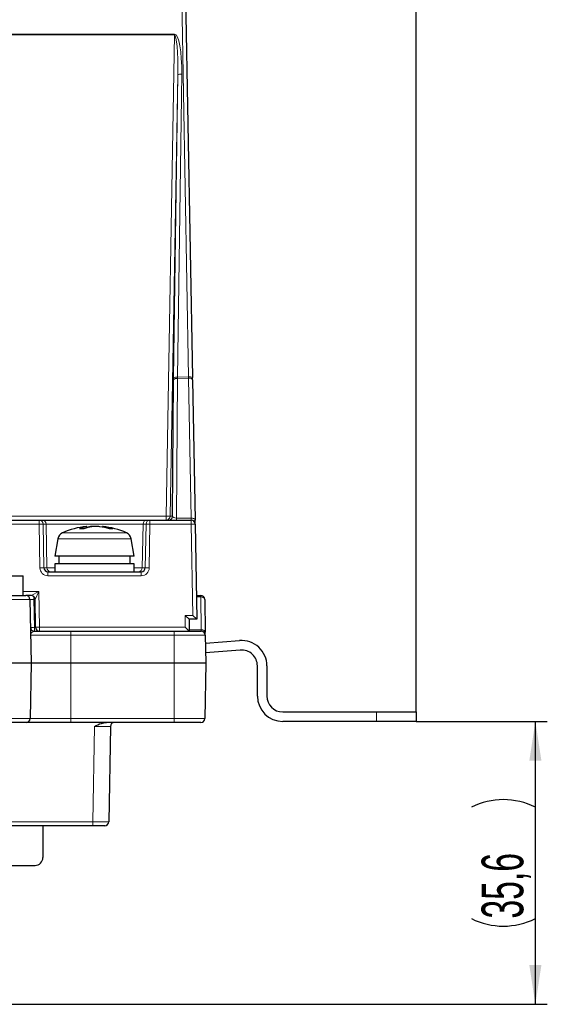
# Paper-space layout 'Blatt5' of a CAD drawing. Header units: millimetres. Extents: x 5 to 418, y 2 to 292.
# Tile 16 of 37: x 276 to 320, y 112 to 194. Entities that reach past the tile are written whole.
import ezdxf

# ---------------------------------------------------------------- set-up
doc = ezdxf.new("R2010")
doc.units = ezdxf.units.MM
doc.layers.add('SLD-0', color=7, linetype='Continuous')
doc.styles.add('SLDTEXTSTYLE0', font='TXT', dxfattribs={"width": 0.605})
doc.dimstyles.new('SLDDIMSTYLE5', dxfattribs={"dimtxt": 3.5, "dimasz": 3.302, "dimexe": 0, "dimexo": 0.0625, "dimgap": 0.875, "dimtad": 1, "dimdec": 1, "dimlfac": 1.5, "dimrnd": 1e-09, "dimzin": 12, "dimdsep": 46, "dimtxsty": 'SLDTEXTSTYLE0', "dimsah": 1, "dimcen": 0.09, "dimadec": 0, "dimazin": 3, "dimtfac": 1, "dimtmove": 0, "dimatfit": 0, "dimfxl": 1, "dimfrac": 2, "dimtolj": 1, "dimtzin": 12, "dimarcsym": 0})
doc.dimstyles.new('SLDDIMSTYLE6', dxfattribs={"dimtxt": 3.5, "dimasz": 3.302, "dimexe": 0, "dimexo": 0.0625, "dimgap": 0.875, "dimtad": 1, "dimlfac": 1.5, "dimrnd": 1e-09, "dimzin": 12, "dimdsep": 46, "dimtxsty": 'SLDTEXTSTYLE0', "dimsah": 1, "dimcen": 0.09, "dimadec": 0, "dimazin": 3, "dimtfac": 1, "dimtofl": 0, "dimtmove": 0, "dimatfit": 3, "dimfxl": 1, "dimfrac": 2, "dimtolj": 1, "dimtzin": 12, "dimarcsym": 0})

# ---------------------------------------------------------------- blocks, each defined once
blk = doc.blocks.new('_D_31')
at = {"layer": 'SLD-0', "color": 7}
for p, q in [((309.156, 135.433), (320.152, 135.433)), ((319.15, 111.674), (319.152, 135.433)), ((247.823, 111.679), (320.15, 111.674))]:
    blk.add_line(p, q, dxfattribs=at)
for centre, start, end in [((316.465, 122.861), 63.43092, 116.56102), ((316.465, 124.246), 243.43092, 296.56102)]:
    blk.add_arc(centre, 6.006, start, end, dxfattribs=at)
for points in [[(319.152, 135.433), (318.643, 132.131), (319.659, 132.131)], [(319.15, 111.674), (319.658, 114.976), (318.642, 114.976)]]:
    blk.add_solid(points, dxfattribs=at)
at = {"layer": 'SLD-0', "color": 7, "insert": (314.639, 118.875), "char_height": 3.5, "attachment_point": 1, "rotation": 89.99597, "style": 'SLDTEXTSTYLE0'}
blk.add_mtext('35,6', dxfattribs=at)
blk = doc.blocks.new('_D_32')
at = {"layer": 'SLD-0', "color": 7}
for p, q in [((124.49, 136.246), (124.499, 270.445)), ((309.156, 136.233), (309.166, 270.432)), ((309.166, 269.432), (124.499, 269.445))]:
    blk.add_line(p, q, dxfattribs=at)
for points in [[(124.499, 269.445), (127.801, 268.937), (127.801, 269.953)], [(309.166, 269.432), (305.864, 269.941), (305.864, 268.925)]]:
    blk.add_solid(points, dxfattribs=at)
at = {"layer": 'SLD-0', "color": 7, "insert": (212.822, 273.951), "char_height": 3.5, "attachment_point": 1, "rotation": 359.99597, "style": 'SLDTEXTSTYLE0'}
blk.add_mtext('277', dxfattribs=at)

psp = doc.layouts.new('Blatt5')

# ---------------------------------------------------------------- linework, layer by layer
at = {"color": 7, "linetype": 'Continuous', "lineweight": 18}
for p, q in [((290.0411, 164.379), (289.0838, 217.7124)), ((144.7852, 193.1653), (288.8617, 193.1653)), ((288.8617, 193.1018), (144.7852, 193.1018)), ((288.1682, 152.673), (288.8617, 193.1018)), ((288.8617, 193.1653), (288.8617, 193.1018)), ((289.1373, 189.7449), (288.5014, 152.673)), ((288.7874, 164.2893), (289.1373, 189.7449)), ((289.4706, 189.8084), (289.1206, 164.3528)), ((289.1155, 164.2552), (289.0288, 152.5122)), ((290.0416, 164.2816), (289.1155, 164.2552)), ((289.1206, 164.3528), (290.0411, 164.379)), ((290.2529, 152.5122), (290.0416, 164.2816)), ((272.8234, 152.673), (288.1682, 152.673)), ((277.5064, 152.3455), (277.5064, 152.0122)), ((286.8071, 152.3455), (286.8071, 152.0122)), ((288.1682, 152.673), (288.1682, 152.3455)), ((288.5014, 152.673), (288.7009, 152.673)), ((289.0288, 152.5122), (290.2529, 152.5122)), ((290.2618, 152.3455), (290.2618, 152.0122)), ((277.5064, 152.0122), (272.8234, 152.0122)), ((277.5064, 152.0122), (277.8395, 152.018)), ((277.5707, 148.3338), (277.5064, 152.0122)), ((277.8395, 152.018), (277.9038, 148.3397)), ((278.0893, 152.018), (277.8395, 152.018)), ((278.1535, 148.3397), (278.0893, 152.018)), ((286.2242, 152.018), (278.0893, 152.018)), ((286.16, 148.3397), (286.2242, 152.018)), ((286.474, 152.018), (286.2242, 152.018)), ((286.4098, 148.3397), (286.474, 152.018)), ((286.474, 152.018), (286.8071, 152.0122)), ((286.8071, 152.0122), (286.7429, 148.3338)), ((290.2618, 152.0122), (286.8071, 152.0122)), ((290.2618, 152.0122), (290.5951, 152.0181)), ((290.3994, 144.3455), (290.2618, 152.0122)), ((284.5945, 150.7863), (279.0834, 150.7863)), ((279.4714, 151.2807), (284.8422, 151.2807)), ((285.2302, 150.7863), (284.5945, 150.7863)), ((277.9038, 148.3397), (277.5707, 148.3338)), ((277.9038, 148.3397), (278.1535, 148.3397)), ((278.1535, 148.3397), (278.8234, 148.3397)), ((285.4901, 148.3397), (286.16, 148.3397)), ((286.16, 148.3397), (286.4098, 148.3397)), ((286.4098, 148.3397), (286.7429, 148.3338)), ((278.2376, 148.0122), (278.2376, 147.6788)), ((286.0759, 147.6788), (278.2376, 147.6788)), ((286.0759, 148.0122), (286.0759, 147.6788)), ((276.7302, 145.6846), (273.4901, 145.6846)), ((276.1568, 146.3455), (277.4843, 146.3455)), ((276.8292, 146.0122), (277.4843, 146.3455)), ((277.0635, 145.6846), (277.0635, 145.9159)), ((277.0635, 145.6846), (277.1044, 143.3397)), ((277.1625, 145.6846), (277.0635, 145.6846)), ((277.4843, 146.3455), (277.1625, 145.6846)), ((277.4843, 146.3455), (277.5367, 143.3455)), ((291.0636, 145.8931), (290.7051, 145.8931)), ((291.0636, 145.8931), (291.0636, 146.0122)), ((291.1118, 143.1312), (291.0636, 145.8931)), ((289.7568, 144.3455), (290.3994, 144.3455)), ((289.7568, 143.3455), (289.7568, 144.3455)), ((277.1044, 143.0122), (277.1044, 143.3397)), ((277.1044, 143.3397), (277.2034, 143.3397)), ((277.2034, 143.3397), (277.5367, 143.3455)), ((277.5367, 143.3455), (289.7568, 143.3455)), ((277.5367, 143.3455), (277.5367, 143.0122)), ((290.0901, 143.1312), (291.1118, 143.1312)), ((291.116, 143.0122), (291.1118, 143.1312)), ((280.1568, 142.6846), (276.7826, 142.6846)), ((280.1568, 142.6846), (280.1568, 143.0122)), ((280.1568, 142.6846), (280.1568, 140.3513)), ((288.8234, 142.6846), (280.1568, 142.6846)), ((288.8234, 142.6846), (288.8234, 143.0122)), ((288.8234, 140.3513), (288.8234, 142.6846)), ((291.4493, 142.6846), (288.8234, 142.6846)), ((273.4901, 140.3513), (276.8233, 140.3513)), ((276.8233, 140.3397), (273.4901, 140.3397)), ((276.8233, 140.3513), (280.1568, 140.3513)), ((280.1568, 140.3397), (276.8233, 140.3397)), ((280.1568, 140.3513), (280.1568, 140.3397)), ((280.1568, 140.3513), (288.8234, 140.3513)), ((280.1568, 140.3397), (280.1568, 135.673)), ((288.8234, 140.3397), (280.1568, 140.3397)), ((288.8234, 140.3513), (288.8234, 140.3397)), ((288.8234, 140.3513), (291.49, 140.3513)), ((291.49, 140.3397), (288.8234, 140.3397)), ((288.8234, 135.673), (288.8234, 140.3397)), ((273.4901, 135.673), (276.7419, 135.673)), ((276.7419, 135.673), (280.1568, 135.673)), ((280.1568, 135.673), (280.1568, 135.3455)), ((280.1568, 135.673), (288.8234, 135.673)), ((288.8234, 135.673), (291.4085, 135.673)), ((288.8234, 135.673), (288.8234, 135.3455)), ((305.823, 135.4336), (305.823, 136.2336)), ((282.0114, 127.0063), (282.1513, 135.018)), ((268.2568, 127.0063), (282.0114, 127.0063)), ((282.0114, 126.6788), (282.0114, 127.0063))]:
    psp.add_line(p, q, dxfattribs=at)
at = {"color": 7, "linetype": 'Continuous', "lineweight": 25}
for p, q in [((289.4171, 217.649), (290.3744, 164.3156)), ((288.7009, 152.673), (288.7853, 164.0944)), ((290.3779, 164.1209), (290.3744, 164.3156)), ((290.3779, 164.1209), (290.5891, 152.3515)), ((272.8234, 152.3455), (277.5064, 152.3455)), ((277.5064, 152.3455), (277.7562, 152.3455)), ((277.7562, 152.3455), (286.5573, 152.3455)), ((286.5573, 152.3455), (286.8071, 152.3455)), ((286.8071, 152.3455), (290.2618, 152.3455)), ((290.5951, 152.0181), (290.5891, 152.3515)), ((281.4865, 151.6841), (281.4584, 151.7942)), ((281.5359, 151.7002), (281.5048, 151.813)), ((281.7126, 151.7505), (281.7173, 151.7942)), ((282.0714, 151.8056), (282.0711, 151.813)), ((282.7946, 151.7616), (282.8088, 151.813)), ((282.9317, 151.7339), (282.9449, 151.7942)), ((290.5951, 152.0181), (290.7388, 144.0122)), ((279.0834, 150.7863), (278.8234, 149.3122)), ((285.4901, 149.3122), (285.2302, 150.7863)), ((285.4901, 149.3122), (278.8234, 149.3122)), ((279.1568, 149.3122), (279.1568, 148.6788)), ((285.1568, 148.6788), (285.1568, 149.3122)), ((278.8234, 148.6788), (278.8234, 148.0122)), ((285.4901, 148.6788), (278.8234, 148.6788)), ((285.4901, 148.0122), (285.4901, 148.6788)), ((274.8234, 147.6788), (276.1568, 147.6788)), ((276.1568, 146.0122), (276.1568, 147.6788)), ((278.2376, 148.0122), (286.0759, 148.0122)), ((274.8234, 146.0122), (276.1568, 146.0122)), ((276.1568, 146.0122), (276.397, 146.0122)), ((276.8292, 146.0122), (276.397, 146.0122)), ((276.7302, 145.6846), (276.8233, 140.3513)), ((277.2034, 143.3397), (277.1625, 145.6846)), ((290.7029, 146.0122), (291.0636, 146.0122)), ((291.3969, 145.6846), (291.4451, 142.9228)), ((289.7568, 144.3455), (290.0901, 144.0122)), ((290.0901, 144.0122), (290.0901, 143.0122)), ((290.7388, 144.0122), (290.0901, 144.0122)), ((290.3994, 144.3455), (290.7388, 144.0122)), ((289.7568, 143.3455), (290.0901, 143.0122)), ((277.0576, 142.9934), (277.1044, 143.0122)), ((277.1044, 143.0122), (280.1568, 143.0122)), ((280.1568, 143.0122), (288.8234, 143.0122)), ((288.8234, 143.0122), (291.116, 143.0122)), ((291.4493, 142.6846), (291.4451, 142.9228)), ((291.4493, 142.6846), (291.49, 140.3513)), ((291.4611, 142.0044), (294.3239, 142.2279)), ((294.3862, 141.4304), (291.4751, 141.2031)), ((276.8233, 140.3397), (276.7419, 135.673)), ((291.49, 140.3397), (291.4085, 135.673)), ((295.8231, 137.5677), (295.8233, 140.101)), ((296.6233, 140.1009), (296.6231, 137.5676)), ((297.9564, 136.2342), (305.823, 136.2336)), ((305.823, 136.2336), (309.1564, 136.2334)), ((309.1564, 136.2334), (309.1563, 135.4334)), ((276.4086, 135.3455), (273.4901, 135.3455)), ((280.1568, 135.3455), (276.4086, 135.3455)), ((288.8234, 135.3455), (280.1568, 135.3455)), ((283.4844, 135.018), (283.3445, 127.0063)), ((291.0753, 135.3455), (288.8234, 135.3455)), ((305.823, 135.4336), (297.9563, 135.4342)), ((309.1563, 135.4334), (305.823, 135.4336)), ((277.8234, 126.6788), (268.2568, 126.6788)), ((277.8234, 126.6788), (277.8234, 124.0122)), ((282.0114, 126.6788), (277.8234, 126.6788)), ((283.0113, 126.6788), (282.0114, 126.6788)), ((275.1568, 123.3455), (277.1568, 123.3455))]:
    psp.add_line(p, q, dxfattribs=at)
at = {"color": 7, "linetype": 'Continuous', "lineweight": 18, "flags": 128}
for points in [[(289.1155, 164.2552), (289.0519, 164.2522), (288.9907, 164.2432), (288.9342, 164.2285), (288.8846, 164.2086), (288.8435, 164.1843), (288.8126, 164.1565), (288.7929, 164.1261), (288.7853, 164.0944)], [(290.3779, 164.1209), (290.3709, 164.1533), (290.3514, 164.1842), (290.3201, 164.2125), (290.2782, 164.237), (290.2273, 164.2568), (290.1694, 164.2712), (290.1067, 164.2795), (290.0416, 164.2816)], [(290.5891, 152.3515), (290.5821, 152.3839), (290.5626, 152.4148), (290.5313, 152.4431), (290.4894, 152.4676), (290.4385, 152.4874), (290.3806, 152.5018), (290.3179, 152.5101), (290.2529, 152.5122)], [(291.0636, 145.8931), (291.1282, 145.8897), (291.1903, 145.8783), (291.2476, 145.8594), (291.298, 145.8336), (291.3394, 145.8019), (291.3705, 145.7656), (291.3899, 145.726), (291.3969, 145.6846)], [(291.1118, 143.1312), (291.1764, 143.1278), (291.2385, 143.1164), (291.2958, 143.0975), (291.3462, 143.0717), (291.3877, 143.0401), (291.4187, 143.0038), (291.4381, 142.9642), (291.4451, 142.9228)]]:
    psp.add_lwpolyline(points, dxfattribs=at)
at = {"color": 7, "linetype": 'Continuous', "lineweight": 25, "flags": 128}
psp.add_lwpolyline([(281.5189, 151.7616), (281.6149, 151.7785), (281.7173, 151.7942)], dxfattribs=at)
at = {"color": 7, "linetype": 'Continuous', "lineweight": 18}
for centre, radius, start, end in [((289.3867, 189.3421), 0.4738, 79.810364, 121.762778), ((289.0368, 163.8865), 0.4738, 79.810364, 121.762778), ((290.1284, 163.9295), 0.4578, 57.496052, 100.988405), ((277.5063, 152.0123), 0.3332, 0.982145, 89.982946), ((277.7561, 152.0123), 0.3332, 0.982145, 89.982946), ((286.5574, 152.0123), 0.3332, 90.017054, 179.017855), ((286.8072, 152.0123), 0.3332, 90.017054, 179.017855), ((288.1682, 152.6788), 0.3333, 270.00426, 359.004463), ((288.3348, 157.6451), 4.9749, 268.080736, 271.919264), ((288.3677, 152.6788), 0.3333, 270.00426, 359.004463), ((285.99, 152.4833), 3.039, 357.400203, 0.543909), ((278.4867, 148.3454), 0.3332, 180.982145, 269.982946), ((285.8269, 148.3454), 0.3332, 270.017054, 359.017855), ((276.9378, 148.1155), 4.7788, 268.001617, 271.998383)]:
    psp.add_arc(centre, radius, start, end, dxfattribs=at)
at = {"color": 7, "linetype": 'Continuous', "lineweight": 25}
for centre, radius, start, end in [((290.2618, 152.0122), 0.3333, 1.028275, 90), ((282.1568, 145.1788), 6.6667, 95.922483, 113.754023), ((281.8965, 149.5768), 2.2602, 101.175851, 116.339796), ((281.0799, 147.2636), 4.3428, 87.541387, 92.458613), ((282.5108, 148.5935), 3.2562, 100.587234, 112.471064), ((281.5298, 151.6845), 0.1309, 101.021661, 123.038506), ((282.2488, 145.1104), 6.705, 91.518465, 94.546727), ((282.4095, 145.9609), 5.8544, 91.635496, 94.869495), ((282.0647, 145.1104), 6.705, 85.453273, 88.481535), ((281.9014, 146.9747), 4.8693, 71.874106, 81.795345), ((282.7432, 150.8327), 0.9825, 78.14958, 86.170395), ((282.1568, 145.1788), 6.6667, 66.245977, 84.077517), ((282.373, 147.9446), 3.8919, 70.028473, 81.549841), ((283.5593, 149.0455), 2.5609, 86.798222, 93.201778), ((279.7399, 150.6705), 0.6667, 113.754023, 170), ((284.5736, 150.6705), 0.6667, 10, 66.245977), ((276.397, 145.6788), 0.3333, 1, 90), ((276.8292, 145.6788), 0.3333, 1, 90), ((291.0636, 145.6788), 0.3333, 1, 90), ((277.1044, 143.3455), 0.3333, 181, 270), ((277.5367, 143.3455), 0.3333, 181, 270), ((291.116, 142.6788), 0.3333, 1, 90), ((294.49, 140.1011), 2.1333, 359.995972, 94.464126), ((294.49, 140.1011), 1.3333, 359.995972, 94.464126), ((276.49, 140.3455), 0.3333, 359, 1), ((291.1567, 140.3455), 0.3333, 359, 1), ((297.9565, 137.5675), 2.1333, 179.995972, 269.995972), ((297.9565, 137.5675), 1.3333, 179.995972, 269.995972), ((276.4086, 135.6788), 0.3333, 270, 359), ((291.0753, 135.6788), 0.3333, 270, 359), ((283.8177, 135.0122), 0.3333, 90, 179), ((283.0113, 127.0122), 0.3333, 270, 359), ((277.1568, 124.0122), 0.6667, 270, 0)]:
    psp.add_arc(centre, radius, start, end, dxfattribs=at)
at = {"color": 7, "linetype": 'Continuous', "lineweight": 18}
for centre, major_axis, ratio, start_param, end_param in [((288.8029, 189.7477), (0.0611, 3.4175), 0.1950404, 4.7336286, 6.286675), ((288.8029, 189.6784), (0.0599, 3.4234), 0.0973546, 4.7335131, 6.2865595), ((288.8012, 164.4283), (0.0117, 0.6673), 0.0174299, 1.7809501, 2.0951636), ((289.1344, 164.4225), (0.0211, 0.3341), 0.0286555, 1.782782, 2.0969955), ((290.0386, 164.4482), (-0.0025, 0.3334), 0.0060335, 4.1889479, 4.5031614), ((289.0342, 152.6788), (0.3334, 0.0041), 0.4997344, 3.1519006, 4.6898864), ((290.2499, 152.6788), (-0.012, 0.3333), 0.0103471, 2.0939307, 3.1412212), ((278.2376, 148.3455), (-0.6671, 0), 0.9993908, 0.0174533, 1.5707963), ((286.0759, 148.3455), (-0.6671, 0), 0.9993908, 1.5707963, 3.1241394), ((277.0637, 145.6788), (0.3335, -0.0058), 0.0174285, 1.5717095, 3.1422013), ((282.1507, 135.0122), (1.3336, 0.0058), 0.0043604, 6.2830902, 7.8535819), ((282.0111, 127.0122), (1.3334, -0.0058), 0.0043617, 4.7126365, 6.2831282)]:
    psp.add_ellipse(centre, major_axis=major_axis, ratio=ratio, start_param=start_param, end_param=end_param, dxfattribs=at)
at = {"color": 7, "linetype": 'Continuous', "lineweight": 25}
for centre, start_param, end_param in [((278.2376, 148.3455), 3.1590459, 4.712389), ((286.0759, 148.3455), 4.712389, 6.265732)]:
    psp.add_ellipse(centre, major_axis=(0.3339, 0), ratio=0.9981751, start_param=start_param, end_param=end_param, dxfattribs=at)
at = {"color": 7, "linetype": 'Continuous', "lineweight": 18}
psp.add_open_spline([(276.7826, 142.6846), (276.7826, 142.6853), (276.7812, 142.7749), (276.8415, 142.9285), (277.0032, 142.977), (277.0576, 142.9934)], degree=3, knots=[0, 0, 0, 0, 0.0048657, 0.6653079, 1, 1, 1, 1], dxfattribs=at)
at = {"color": 7, "linetype": 'Continuous', "lineweight": 25}
psp.add_open_spline([(282.1513, 135.018), (282.153, 135.0189), (282.3407, 135.1126), (282.655, 135.2827), (283.003, 135.3274), (283.1435, 135.3455)], degree=3, knots=[0, 0, 0, 0, 0.0056692, 0.5984641, 1, 1, 1, 1], dxfattribs=at)

# ---------------------------------------------------------------- dimensions: what is measured, and where the dimension line sits
at = {"layer": 'SLD-0', "color": 7}
dim = psp.add_linear_dim(base=(124.4993, 269.4453), p1=(309.1564, 136.2334), p2=(124.4899, 136.2464), angle=359.995972, dimstyle='SLDDIMSTYLE6', dxfattribs=at)
dim.commit()
dim.dimension.update_dxf_attribs({"geometry": '_D_32', "text_midpoint": (216.8325, 269.4388), "dimtype": 160})
dim = psp.add_linear_dim(base=(319.1516, 135.4327), p1=(247.8234, 111.6788), p2=(309.1563, 135.4334), angle=89.995972, text='(<>)', dimstyle='SLDDIMSTYLE5', dxfattribs=at)
dim.commit()
dim.dimension.update_dxf_attribs({"geometry": '_D_31', "text_midpoint": (319.1507, 123.5532), "dimtype": 160})

doc.saveas('drawing.dxf')
